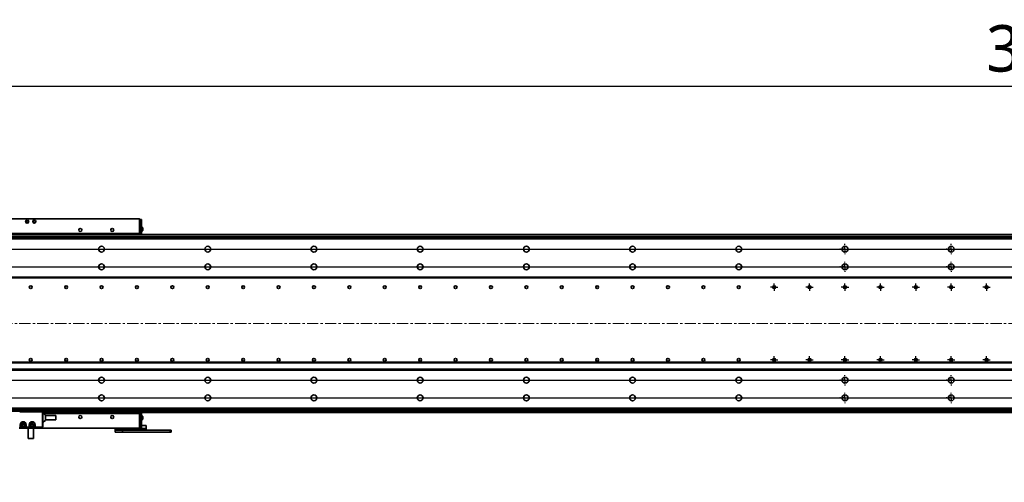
# Model space of a CAD drawing. Header units: millimetres. Extents: x 75 to 6266, y 75 to 4380.
# Tile 3 of 24: x 1065 to 2178, y 1041 to 1563. Entities that reach past the tile are written whole.
import ezdxf

# ---------------------------------------------------------------- set-up
doc = ezdxf.new("R2010")
doc.units = ezdxf.units.MM
doc.header["$LTSCALE"] = 15
doc.linetypes.add('CENTERX2', pattern=[20.32, 12.7, -2.54, 2.54, -2.54])
doc.layers.add('黑色实线', color=7, linetype='Continuous')
doc.styles.add('SLDTEXTSTYLE9', font='MSYH.TTC')
doc.dimstyles.new('SLDDIMSTYLE0', dxfattribs={"dimtxt": 52.5, "dimasz": 61.2, "dimexe": 0, "dimexo": 0.0625, "dimgap": 13.125, "dimtad": 2, "dimrnd": 1e-09, "dimzin": 4, "dimdsep": 46, "dimtxsty": 'SLDTEXTSTYLE9', "dimsah": 1, "dimcen": 0.09, "dimadec": 0, "dimazin": 1, "dimtfac": 1, "dimtmove": 0, "dimatfit": 0, "dimfxl": 0, "dimfrac": 2, "dimtolj": 1, "dimtzin": 12, "dimarcsym": 0})
doc.dimstyles.new('SLDDIMSTYLE3', dxfattribs={"dimtxt": 52.5, "dimasz": 61.2, "dimexe": 0, "dimexo": 0.0625, "dimgap": 13.125, "dimtad": 2, "dimrnd": 1e-09, "dimzin": 4, "dimdsep": 46, "dimtxsty": 'SLDTEXTSTYLE9', "dimsah": 1, "dimcen": 0.09, "dimadec": 0, "dimazin": 1, "dimtfac": 1, "dimtofl": 0, "dimtmove": 0, "dimatfit": 3, "dimfxl": 0, "dimfrac": 2, "dimtolj": 1, "dimtzin": 12, "dimarcsym": 0})

# ---------------------------------------------------------------- blocks, each defined once
blk = doc.blocks.new('_D_20')
at = {"layer": '黑色实线', "color": 7}
for p, q in [((4598, 1284.2), (4598, 1379.5)), ((678, 1284.2), (4628, 1284.2)), ((4598, 1284.2), (4598, 1156.2)), ((678, 1156.2), (4628, 1156.2)), ((4598, 1156.2), (4598, 1061))]:
    blk.add_line(p, q, dxfattribs=at)
for points in [[(4598, 1284.2), (4605.6, 1345.4), (4590.3, 1345.4)], [(4598, 1156.2), (4590.3, 1095), (4605.6, 1095)]]:
    blk.add_solid(points, dxfattribs=at)
at = {"layer": '黑色实线', "color": 7, "insert": (4529.1, 1136.6), "char_height": 52.5, "attachment_point": 1, "rotation": 90, "style": 'SLDTEXTSTYLE9'}
blk.add_mtext('128.0', dxfattribs=at)
blk = doc.blocks.new('_D_21')
at = {"layer": '黑色实线', "color": 7}
for p, q in [((4741.6, 1304.2), (4741.6, 1399.5)), ((678, 1304.2), (4771.6, 1304.2)), ((4741.6, 1304.2), (4741.6, 1136.2)), ((678, 1136.2), (4771.6, 1136.2)), ((4741.6, 1136.2), (4741.6, 1041))]:
    blk.add_line(p, q, dxfattribs=at)
for points in [[(4741.6, 1304.2), (4749.2, 1365.4), (4733.9, 1365.4)], [(4741.6, 1136.2), (4733.9, 1075), (4749.2, 1075)]]:
    blk.add_solid(points, dxfattribs=at)
at = {"layer": '黑色实线', "color": 7, "insert": (4672.7, 1136.6), "char_height": 52.5, "attachment_point": 1, "rotation": 90, "style": 'SLDTEXTSTYLE9'}
blk.add_mtext('168.0', dxfattribs=at)
blk = doc.blocks.new('_D_22')
at = {"layer": '黑色实线', "color": 7}
for p, q in [((678, 1136.2), (678, 1518.2)), ((4398, 1136.2), (4398, 1518.2)), ((678, 1488.2), (4398, 1488.2))]:
    blk.add_line(p, q, dxfattribs=at)
for points in [[(678, 1488.2), (739.2, 1480.6), (739.2, 1495.8)], [(4398, 1488.2), (4336.8, 1495.8), (4336.8, 1480.6)]]:
    blk.add_solid(points, dxfattribs=at)
at = {"layer": '黑色实线', "color": 7, "char_height": 52.5, "attachment_point": 1, "style": 'SLDTEXTSTYLE9'}
for s, insert in [('3720.0', (2157.4, 1557.1)), ('=31x120.0(PITCH)', (2362.6, 1557.1))]:
    blk.add_mtext(s, dxfattribs=dict(at, insert=insert))
blk = doc.blocks.new('SW_CENTERMARKSYMBOL_110')
at = {"layer": '黑色实线', "color": 0}
for p, q in [((-5, 0), (-5.8, 0)), ((0, 0), (-2.5, 0)), ((0, 5), (0, 5.8)), ((0, 0), (0, 2.5)), ((0, 0), (0, -2.5)), ((0, 0), (2.5, 0)), ((5, 0), (5.8, 0)), ((0, -5), (0, -5.8))]:
    blk.add_line(p, q, dxfattribs=at)
blk = doc.blocks.new('SW_CENTERMARKSYMBOL_111')
at = {"layer": '黑色实线', "color": 0}
for p, q in [((-5, 0), (-5.8, 0)), ((0, 0), (-2.5, 0)), ((0, 5), (0, 5.8)), ((0, 0), (0, 2.5)), ((0, 0), (0, -2.5)), ((0, 0), (2.5, 0)), ((5, 0), (5.8, 0)), ((0, -5), (0, -5.8))]:
    blk.add_line(p, q, dxfattribs=at)
blk = doc.blocks.new('SW_CENTERMARKSYMBOL_112')
at = {"layer": '黑色实线', "color": 0}
for p, q in [((-5, 0), (-5.8, 0)), ((0, 0), (-2.5, 0)), ((0, 5), (0, 5.8)), ((0, 0), (0, 2.5)), ((0, 0), (0, -2.5)), ((0, 0), (2.5, 0)), ((5, 0), (5.8, 0)), ((0, -5), (0, -5.8))]:
    blk.add_line(p, q, dxfattribs=at)
blk = doc.blocks.new('SW_CENTERMARKSYMBOL_113')
at = {"layer": '黑色实线', "color": 0}
for p, q in [((-5, 0), (-5.8, 0)), ((0, 0), (-2.5, 0)), ((0, 5), (0, 5.8)), ((0, 0), (0, 2.5)), ((0, 0), (0, -2.5)), ((0, 0), (2.5, 0)), ((5, 0), (5.8, 0)), ((0, -5), (0, -5.8))]:
    blk.add_line(p, q, dxfattribs=at)
blk = doc.blocks.new('SW_CENTERMARKSYMBOL_114')
at = {"layer": '黑色实线', "color": 0}
for p, q in [((-5, 0), (-5.8, 0)), ((0, 0), (-2.5, 0)), ((0, 5), (0, 5.8)), ((0, 0), (0, 2.5)), ((0, 0), (0, -2.5)), ((0, 0), (2.5, 0)), ((5, 0), (5.8, 0)), ((0, -5), (0, -5.8))]:
    blk.add_line(p, q, dxfattribs=at)
blk = doc.blocks.new('SW_CENTERMARKSYMBOL_115')
at = {"layer": '黑色实线', "color": 0}
for p, q in [((-5, 0), (-5.8, 0)), ((0, 0), (-2.5, 0)), ((0, 5), (0, 5.8)), ((0, 0), (0, 2.5)), ((0, 0), (0, -2.5)), ((0, 0), (2.5, 0)), ((5, 0), (5.8, 0)), ((0, -5), (0, -5.8))]:
    blk.add_line(p, q, dxfattribs=at)
blk = doc.blocks.new('SW_CENTERMARKSYMBOL_116')
at = {"layer": '黑色实线', "color": 0}
for p, q in [((-5, 0), (-5.8, 0)), ((0, 0), (-2.5, 0)), ((0, 5), (0, 5.8)), ((0, 0), (0, 2.5)), ((0, 0), (0, -2.5)), ((0, 0), (2.5, 0)), ((5, 0), (5.8, 0)), ((0, -5), (0, -5.8))]:
    blk.add_line(p, q, dxfattribs=at)
blk = doc.blocks.new('SW_CENTERMARKSYMBOL_117')
at = {"layer": '黑色实线', "color": 0}
for p, q in [((-5, 0), (-5.8, 0)), ((0, 0), (-2.5, 0)), ((0, 5), (0, 5.8)), ((0, 0), (0, 2.5)), ((0, 0), (0, -2.5)), ((0, 0), (2.5, 0)), ((5, 0), (5.8, 0)), ((0, -5), (0, -5.8))]:
    blk.add_line(p, q, dxfattribs=at)
blk = doc.blocks.new('SW_CENTERMARKSYMBOL_198')
at = {"layer": '黑色实线', "color": 0}
for p, q in [((-2.5, 0), (-4.15, 0)), ((0, 0), (-2.5, 0)), ((0, 2.5), (0, 4.15)), ((0, 0), (0, 2.5)), ((0, 0), (0, -2.5)), ((0, 0), (2.5, 0)), ((2.5, 0), (4.15, 0)), ((0, -2.5), (0, -4.15))]:
    blk.add_line(p, q, dxfattribs=at)
blk = doc.blocks.new('SW_CENTERMARKSYMBOL_199')
at = {"layer": '黑色实线', "color": 0}
for p, q in [((-2.5, 0), (-4.15, 0)), ((0, 0), (-2.5, 0)), ((0, 2.5), (0, 4.15)), ((0, 0), (0, 2.5)), ((0, 0), (0, -2.5)), ((0, 0), (2.5, 0)), ((2.5, 0), (4.15, 0)), ((0, -2.5), (0, -4.15))]:
    blk.add_line(p, q, dxfattribs=at)
blk = doc.blocks.new('SW_CENTERMARKSYMBOL_200')
at = {"layer": '黑色实线', "color": 0}
for p, q in [((-2.5, 0), (-4.15, 0)), ((0, 0), (-2.5, 0)), ((0, 2.5), (0, 4.15)), ((0, 0), (0, 2.5)), ((0, 0), (0, -2.5)), ((0, 0), (2.5, 0)), ((2.5, 0), (4.15, 0)), ((0, -2.5), (0, -4.15))]:
    blk.add_line(p, q, dxfattribs=at)
blk = doc.blocks.new('SW_CENTERMARKSYMBOL_201')
at = {"layer": '黑色实线', "color": 0}
for p, q in [((-2.5, 0), (-4.15, 0)), ((0, 0), (-2.5, 0)), ((0, 2.5), (0, 4.15)), ((0, 0), (0, 2.5)), ((0, 0), (0, -2.5)), ((0, 0), (2.5, 0)), ((2.5, 0), (4.15, 0)), ((0, -2.5), (0, -4.15))]:
    blk.add_line(p, q, dxfattribs=at)
blk = doc.blocks.new('SW_CENTERMARKSYMBOL_202')
at = {"layer": '黑色实线', "color": 0}
for p, q in [((-2.5, 0), (-4.15, 0)), ((0, 0), (-2.5, 0)), ((0, 2.5), (0, 4.15)), ((0, 0), (0, 2.5)), ((0, 0), (0, -2.5)), ((0, 0), (2.5, 0)), ((2.5, 0), (4.15, 0)), ((0, -2.5), (0, -4.15))]:
    blk.add_line(p, q, dxfattribs=at)
blk = doc.blocks.new('SW_CENTERMARKSYMBOL_203')
at = {"layer": '黑色实线', "color": 0}
for p, q in [((-2.5, 0), (-4.15, 0)), ((0, 0), (-2.5, 0)), ((0, 2.5), (0, 4.15)), ((0, 0), (0, 2.5)), ((0, 0), (0, -2.5)), ((0, 0), (2.5, 0)), ((2.5, 0), (4.15, 0)), ((0, -2.5), (0, -4.15))]:
    blk.add_line(p, q, dxfattribs=at)
blk = doc.blocks.new('SW_CENTERMARKSYMBOL_204')
at = {"layer": '黑色实线', "color": 0}
for p, q in [((-2.5, 0), (-4.15, 0)), ((0, 0), (-2.5, 0)), ((0, 2.5), (0, 4.15)), ((0, 0), (0, 2.5)), ((0, 0), (0, -2.5)), ((0, 0), (2.5, 0)), ((2.5, 0), (4.15, 0)), ((0, -2.5), (0, -4.15))]:
    blk.add_line(p, q, dxfattribs=at)
blk = doc.blocks.new('SW_CENTERMARKSYMBOL_205')
at = {"layer": '黑色实线', "color": 0}
for p, q in [((-2.5, 0), (-4.15, 0)), ((0, 0), (-2.5, 0)), ((0, 2.5), (0, 4.15)), ((0, 0), (0, 2.5)), ((0, 0), (0, -2.5)), ((0, 0), (2.5, 0)), ((2.5, 0), (4.15, 0)), ((0, -2.5), (0, -4.15))]:
    blk.add_line(p, q, dxfattribs=at)
blk = doc.blocks.new('SW_CENTERMARKSYMBOL_206')
at = {"layer": '黑色实线', "color": 0}
for p, q in [((-2.5, 0), (-4.15, 0)), ((0, 0), (-2.5, 0)), ((0, 2.5), (0, 4.15)), ((0, 0), (0, 2.5)), ((0, 0), (0, -2.5)), ((0, 0), (2.5, 0)), ((2.5, 0), (4.15, 0)), ((0, -2.5), (0, -4.15))]:
    blk.add_line(p, q, dxfattribs=at)
blk = doc.blocks.new('SW_CENTERMARKSYMBOL_207')
at = {"layer": '黑色实线', "color": 0}
for p, q in [((-2.5, 0), (-4.15, 0)), ((0, 0), (-2.5, 0)), ((0, 2.5), (0, 4.15)), ((0, 0), (0, 2.5)), ((0, 0), (0, -2.5)), ((0, 0), (2.5, 0)), ((2.5, 0), (4.15, 0)), ((0, -2.5), (0, -4.15))]:
    blk.add_line(p, q, dxfattribs=at)
blk = doc.blocks.new('SW_CENTERMARKSYMBOL_208')
at = {"layer": '黑色实线', "color": 0}
for p, q in [((-2.5, 0), (-4.15, 0)), ((0, 0), (-2.5, 0)), ((0, 2.5), (0, 4.15)), ((0, 0), (0, 2.5)), ((0, 0), (0, -2.5)), ((0, 0), (2.5, 0)), ((2.5, 0), (4.15, 0)), ((0, -2.5), (0, -4.15))]:
    blk.add_line(p, q, dxfattribs=at)
blk = doc.blocks.new('SW_CENTERMARKSYMBOL_209')
at = {"layer": '黑色实线', "color": 0}
for p, q in [((-2.5, 0), (-4.15, 0)), ((0, 0), (-2.5, 0)), ((0, 2.5), (0, 4.15)), ((0, 0), (0, 2.5)), ((0, 0), (0, -2.5)), ((0, 0), (2.5, 0)), ((2.5, 0), (4.15, 0)), ((0, -2.5), (0, -4.15))]:
    blk.add_line(p, q, dxfattribs=at)
blk = doc.blocks.new('SW_CENTERMARKSYMBOL_210')
at = {"layer": '黑色实线', "color": 0}
for p, q in [((-2.5, 0), (-4.15, 0)), ((0, 0), (-2.5, 0)), ((0, 2.5), (0, 4.15)), ((0, 0), (0, 2.5)), ((0, 0), (0, -2.5)), ((0, 0), (2.5, 0)), ((2.5, 0), (4.15, 0)), ((0, -2.5), (0, -4.15))]:
    blk.add_line(p, q, dxfattribs=at)
blk = doc.blocks.new('SW_CENTERMARKSYMBOL_211')
at = {"layer": '黑色实线', "color": 0}
for p, q in [((-2.5, 0), (-4.15, 0)), ((0, 0), (-2.5, 0)), ((0, 2.5), (0, 4.15)), ((0, 0), (0, 2.5)), ((0, 0), (0, -2.5)), ((0, 0), (2.5, 0)), ((2.5, 0), (4.15, 0)), ((0, -2.5), (0, -4.15))]:
    blk.add_line(p, q, dxfattribs=at)

msp = doc.modelspace()

# ---------------------------------------------------------------- linework, layer by layer
at = {"color": 7, "linetype": 'Continuous', "lineweight": 35}
for p, q in [((1199.9549096, 1338.2164912), (955.9549515, 1338.2164912)), ((1199.9549096, 1338.2164912), (1200.9549563, 1338.2164912)), ((1200.9549563, 1338.2164912), (1200.9549563, 1337.7164902)), ((1200.9549563, 1337.7164902), (1201.955003, 1337.7164902)), ((1200.9549563, 1337.2164892), (1200.9549563, 1337.7164902)), ((1200.9549563, 1322.7164896), (1200.9549563, 1337.2164892)), ((1201.955003, 1336.7164882), (1200.9549563, 1336.7164882)), ((1201.955003, 1337.7164902), (1201.955003, 1336.7164882)), ((1201.955003, 1337.7164902), (1202.9549306, 1337.7164902)), ((1201.955003, 1336.7164882), (1201.955003, 1320.716493)), ((1202.9549306, 1336.7164882), (1201.955003, 1336.7164882)), ((1202.9549306, 1337.7164902), (1202.9549306, 1336.7164882)), ((1202.9549306, 1336.7164882), (1202.9549306, 1320.716493)), ((1204.6050256, 1328.3664884), (1204.6050256, 1326.4553921)), ((1204.6050256, 1326.4553921), (1204.6050256, 1325.0664921)), ((647.954983, 1317.7164944), (4427.9549544, 1317.7164944)), ((647.954983, 1315.7164903), (4427.9549544, 1315.7164903)), ((4245.4549496, 1320.716493), (830.4549878, 1320.716493)), ((955.9549515, 1321.7164876), (1199.9549096, 1321.7164876)), ((1200.9549563, 1322.7164896), (1200.9549563, 1320.716493)), ((4427.9549544, 1272.7164889), (647.954983, 1272.7164889)), ((4427.9549544, 1271.7164906), (647.954983, 1271.7164906)), ((4427.9549544, 1176.716488), (647.954983, 1176.716488)), ((4427.9549544, 1175.7164897), (647.954983, 1175.7164897)), ((4427.9549544, 1168.7164867), (647.954983, 1168.7164867)), ((647.954983, 1167.7164884), (4427.9549544, 1167.7164884)), ((647.954983, 1124.7155519), (4427.9549544, 1124.7155519)), ((4427.9549544, 1122.7164866), (647.954983, 1122.7164866)), ((4317.9549401, 1122.7160247), (757.9549973, 1122.7160247)), ((4317.9549401, 1121.2160217), (757.9549973, 1121.2160217)), ((1065.4550021, 1120.616019), (1065.4550021, 1120.916024)), ((1065.4550021, 1120.916024), (1090.4549783, 1120.916024)), ((1090.4549783, 1120.616019), (1065.4550021, 1120.616019)), ((1090.4549783, 1120.616019), (1090.4549783, 1120.916024)), ((1091.1549752, 1103.9160194), (1091.1549752, 1119.916022)), ((1091.1549752, 1119.916022), (1091.455025, 1119.916022)), ((1091.455025, 1119.916022), (1091.455025, 1103.9160194)), ((4264.455003, 1119.716488), (1091.455025, 1119.716488)), ((1094.4549268, 1117.1839686), (1091.455025, 1118.91602)), ((1091.9549887, 1118.716486), (1091.8170636, 1118.7069418)), ((1199.9549096, 1118.716486), (1091.9549887, 1118.716486)), ((1094.4549268, 1117.1839686), (1094.4549268, 1110.6480734)), ((1106.4550107, 1116.4160224), (1094.4549268, 1116.4160224)), ((1106.4550107, 1116.4160224), (1106.4550107, 1111.4160197)), ((1200.9549563, 1117.7164914), (1200.9549563, 1119.716488)), ((1200.9549563, 1103.2164918), (1200.9549563, 1117.7164914)), ((1201.955003, 1103.7164854), (1201.955003, 1119.716488)), ((1202.9549306, 1103.7164854), (1202.9549306, 1119.716488)), ((1204.6050256, 1115.3664889), (1204.6050256, 1112.0664852)), ((1064.9549191, 1102.2164898), (1090.954942, 1102.2164898)), ((1065.4550021, 1103.2160224), (1065.9549659, 1103.2160224)), ((1065.4550021, 1102.9160248), (1065.4550021, 1103.2160224)), ((1065.9549659, 1102.9160248), (1065.4550021, 1102.9160248)), ((1065.9549659, 1102.9160248), (1065.9549659, 1103.2160224)), ((1072.9549353, 1102.9160248), (1065.9549659, 1102.9160248)), ((1066.154999, 1103.4160184), (1066.154999, 1106.0160177)), ((1066.4549296, 1106.0160177), (1066.154999, 1106.0160177)), ((1066.4549296, 1103.4160184), (1066.154999, 1103.4160184)), ((1066.4549296, 1106.0160177), (1066.4549296, 1103.4160184)), ((1067.8549235, 1106.0160177), (1067.8549235, 1105.216019)), ((1071.0549777, 1106.0160177), (1071.0549777, 1105.216019)), ((1072.4549716, 1103.4160184), (1072.4549716, 1106.0160177)), ((1072.4549716, 1106.0160177), (1072.7550214, 1106.0160177)), ((1072.4549716, 1103.4160184), (1072.7550214, 1103.4160184)), ((1072.7550214, 1106.0160177), (1072.7550214, 1103.4160184)), ((1072.9549353, 1103.2160224), (1075.9549563, 1103.2160224)), ((1072.9549353, 1102.9160248), (1072.9549353, 1103.2160224)), ((1075.9549563, 1102.9160248), (1072.9549353, 1102.9160248)), ((1074.9549096, 1102.2164898), (1074.9549096, 1090.2164878)), ((1075.9549563, 1102.9160248), (1075.9549563, 1103.2160224)), ((1082.9549258, 1102.9160248), (1075.9549563, 1102.9160248)), ((1076.1549895, 1103.4160184), (1076.1549895, 1106.0160177)), ((1076.1549895, 1106.0160177), (1076.4549201, 1106.0160177)), ((1076.1549895, 1103.4160184), (1076.4549201, 1103.4160184)), ((1076.4549201, 1106.0160177), (1076.4549201, 1103.4160184)), ((1077.854914, 1106.0160177), (1077.854914, 1105.216019)), ((1080.9549515, 1090.2164878), (1080.9549515, 1102.2164898)), ((1081.0549681, 1106.0160177), (1081.0549681, 1105.216019)), ((1082.454962, 1103.4160184), (1082.454962, 1106.0160177)), ((1082.7550118, 1106.0160177), (1082.454962, 1106.0160177)), ((1082.7550118, 1103.4160184), (1082.454962, 1103.4160184)), ((1082.7550118, 1106.0160177), (1082.7550118, 1103.4160184)), ((1082.9549258, 1103.2160224), (1090.4549783, 1103.2160224)), ((1082.9549258, 1103.2160224), (1082.9549258, 1102.9160248)), ((1090.4549783, 1102.9160248), (1082.9549258, 1102.9160248)), ((1090.4549783, 1103.2160224), (1090.4549783, 1102.9160248)), ((1090.954942, 1102.2164898), (1090.954942, 1103.0499937)), ((1090.954942, 1102.2164898), (1091.9549887, 1102.2164898)), ((1091.1549752, 1103.9160194), (1091.455025, 1103.9160194)), ((1094.4549268, 1110.6480734), (1091.455025, 1108.9160221)), ((1091.9549887, 1102.2164898), (1199.9549096, 1102.2164898)), ((1094.4549268, 1111.4160197), (1106.4550107, 1111.4160197)), ((1173.4549229, 1101.5498193), (1173.4549229, 1102.2164898)), ((1208.4550088, 1101.5498193), (1173.4549229, 1101.5498193)), ((1173.4549229, 1099.7164922), (1173.4549229, 1101.5498193)), ((1199.9549096, 1102.2164898), (1200.9549563, 1102.2164898)), ((1200.9549563, 1103.7164854), (1201.955003, 1103.7164854)), ((1200.9549563, 1102.7164908), (1200.9549563, 1103.2164918)), ((1201.955003, 1102.7164908), (1200.9549563, 1102.7164908)), ((1200.9549563, 1102.7164908), (1200.9549563, 1102.2164898)), ((1201.955003, 1103.7164854), (1201.955003, 1102.7164908)), ((1201.955003, 1103.7164854), (1202.9549306, 1103.7164854)), ((1202.9549306, 1102.7164908), (1201.955003, 1102.7164908)), ((1202.9549306, 1105.2164884), (1208.4550088, 1105.2164884)), ((1202.9549306, 1103.7164854), (1202.9549306, 1102.7164908)), ((1208.4550088, 1105.2164884), (1208.4550088, 1101.5498193)), ((1208.4550088, 1101.5498193), (1208.4550088, 1099.7164922)), ((1173.4549229, 1097.7164881), (1173.4549229, 1099.7164922)), ((1173.4549229, 1099.7164922), (1181.4549392, 1099.7164922)), ((1181.4549392, 1097.7164881), (1173.4549229, 1097.7164881)), ((1181.4549392, 1099.7164922), (1181.4549392, 1097.7164881)), ((1235.4549592, 1099.7164922), (1181.4549392, 1099.7164922)), ((1235.4549592, 1097.7164881), (1181.4549392, 1097.7164881)), ((1235.4549592, 1097.7164881), (1235.4549592, 1099.7164922)), ((1235.4549592, 1099.7164922), (1236.4550059, 1099.7164922)), ((1236.4550059, 1097.7164881), (1235.4549592, 1097.7164881)), ((1236.4550059, 1099.7164922), (1236.4550059, 1097.7164881)), ((1080.9549515, 1090.2164878), (1074.9549096, 1090.2164878))]:
    msp.add_line(p, q, dxfattribs=at)
at = {"color": 8, "linetype": 'Continuous', "lineweight": 35}
for p, q in [((4245.4549496, 1320.4164879), (830.4549878, 1320.4164879)), ((4235.4549592, 1318.016492), (840.4549783, 1318.016492)), ((4264.4600098, 1120.0164856), (1091.449899, 1120.0164856)), ((4264.455003, 1119.716488), (1091.455025, 1119.716488))]:
    msp.add_line(p, q, dxfattribs=at)
at = {"color": 7, "linetype": 'Continuous', "lineweight": 35}
for centre, radius in [((1073.9549687, 1335.2164888), 1.75), ((1073.9549687, 1335.2164888), 1.25), ((1081.9549687, 1335.2164888), 1.75), ((1081.9549687, 1335.2164888), 1.25), ((1133.9549687, 1325.8164888), 1.7), ((1169.9549687, 1325.8164888), 1.7), ((1157.9549687, 1304.2160211), 3.3), ((1277.9549687, 1304.2160211), 3.3), ((1397.9549687, 1304.2160211), 3.3), ((1517.9549687, 1304.2160211), 3.3), ((1637.9549687, 1304.2160211), 3.3), ((1757.9549687, 1304.2160211), 3.3), ((1877.9549687, 1304.2160211), 3.3), ((1997.9549687, 1304.2160211), 3.3), ((2117.9549687, 1304.2160211), 3.3), ((1157.9549687, 1284.2160211), 3.3), ((1277.9549687, 1284.2160211), 3.3), ((1397.9549687, 1284.2160211), 3.3), ((1517.9549687, 1284.2160211), 3.3), ((1637.9549687, 1284.2160211), 3.3), ((1757.9549687, 1284.2160211), 3.3), ((1877.9549687, 1284.2160211), 3.3), ((1997.9549687, 1284.2160211), 3.3), ((2117.9549687, 1284.2160211), 3.3), ((1077.9549687, 1261.2160211), 1.65), ((1117.9549687, 1261.2160211), 1.65), ((1157.9549687, 1261.2160211), 1.65), ((1197.9549687, 1261.2160211), 1.65), ((1237.9549687, 1261.2160211), 1.65), ((1277.9549687, 1261.2160211), 1.65), ((1317.9549687, 1261.2160211), 1.65), ((1357.9549687, 1261.2160211), 1.65), ((1397.9549687, 1261.2160211), 1.65), ((1437.9549687, 1261.2160211), 1.65), ((1477.9549687, 1261.2160211), 1.65), ((1517.9549687, 1261.2160211), 1.65), ((1557.9549687, 1261.2160211), 1.65), ((1597.9549687, 1261.2160211), 1.65), ((1637.9549687, 1261.2160211), 1.65), ((1677.9549687, 1261.2160211), 1.65), ((1717.9549687, 1261.2160211), 1.65), ((1757.9549687, 1261.2160211), 1.65), ((1797.9549687, 1261.2160211), 1.65), ((1837.9549687, 1261.2160211), 1.65), ((1877.9549687, 1261.2160211), 1.65), ((1917.9549687, 1261.2160211), 1.65), ((1957.9549687, 1261.2160211), 1.65), ((1997.9549687, 1261.2160211), 1.65), ((2037.9549687, 1261.2160211), 1.65), ((2077.9549687, 1261.2160211), 1.65), ((2117.9549687, 1261.2160211), 1.65), ((2157.9549687, 1261.2160211), 1.65), ((1077.9549687, 1179.2160211), 1.65), ((1117.9549687, 1179.2160211), 1.65), ((1157.9549687, 1179.2160211), 1.65), ((1197.9549687, 1179.2160211), 1.65), ((1237.9549687, 1179.2160211), 1.65), ((1277.9549687, 1179.2160211), 1.65), ((1317.9549687, 1179.2160211), 1.65), ((1357.9549687, 1179.2160211), 1.65), ((1397.9549687, 1179.2160211), 1.65), ((1437.9549687, 1179.2160211), 1.65), ((1477.9549687, 1179.2160211), 1.65), ((1517.9549687, 1179.2160211), 1.65), ((1557.9549687, 1179.2160211), 1.65), ((1597.9549687, 1179.2160211), 1.65), ((1637.9549687, 1179.2160211), 1.65), ((1677.9549687, 1179.2160211), 1.65), ((1717.9549687, 1179.2160211), 1.65), ((1757.9549687, 1179.2160211), 1.65), ((1797.9549687, 1179.2160211), 1.65), ((1837.9549687, 1179.2160211), 1.65), ((1877.9549687, 1179.2160211), 1.65), ((1917.9549687, 1179.2160211), 1.65), ((1957.9549687, 1179.2160211), 1.65), ((1997.9549687, 1179.2160211), 1.65), ((2037.9549687, 1179.2160211), 1.65), ((2077.9549687, 1179.2160211), 1.65), ((2117.9549687, 1179.2160211), 1.65), ((2157.9549687, 1179.2160211), 1.65), ((1157.9549687, 1156.2160211), 3.3), ((1277.9549687, 1156.2160211), 3.3), ((1397.9549687, 1156.2160211), 3.3), ((1517.9549687, 1156.2160211), 3.3), ((1637.9549687, 1156.2160211), 3.3), ((1757.9549687, 1156.2160211), 3.3), ((1877.9549687, 1156.2160211), 3.3), ((1997.9549687, 1156.2160211), 3.3), ((2117.9549687, 1156.2160211), 3.3), ((1157.9549687, 1136.2160211), 3.3), ((1277.9549687, 1136.2160211), 3.3), ((1397.9549687, 1136.2160211), 3.3), ((1517.9549687, 1136.2160211), 3.3), ((1637.9549687, 1136.2160211), 3.3), ((1757.9549687, 1136.2160211), 3.3), ((1877.9549687, 1136.2160211), 3.3), ((1997.9549687, 1136.2160211), 3.3), ((2117.9549687, 1136.2160211), 3.3), ((1133.9549687, 1114.6164888), 1.7), ((1169.9549687, 1114.6164888), 1.7), ((1069.4549687, 1105.6164888), 1.25), ((1079.4549687, 1105.6164888), 1.25)]:
    msp.add_circle(centre, radius, dxfattribs=at)
for centre, radius, start, end in [((1199.9549687, 1337.2164888), 1, 0, 90), ((1202.1436051, 1326.7164888), 2.9632433, 33.8363231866, 74.1089300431), ((1202.1436051, 1326.7164888), 2.9632433, 285.8910699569, 326.1636768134), ((1199.9549687, 1322.7164888), 1, 270, 0), ((1090.4549687, 1119.9160211), 1, 0, 90), ((1090.4549687, 1119.9160211), 0.7, 0, 90), ((1199.9549687, 1117.7164888), 1, 0, 90), ((1202.1436051, 1113.7164888), 2.9632433, 33.8363231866, 74.1089300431), ((1065.9549687, 1103.4160211), 0.2, 270, 0), ((1065.9549687, 1103.4160211), 0.5, 270, 0), ((1069.4549687, 1106.0160211), 3.3, 0, 180), ((1069.4549687, 1106.0160211), 3, 0, 180), ((1069.4549687, 1106.0160211), 1.6, 0, 180), ((1069.4549687, 1105.2160211), 1.6, 180, 0), ((1072.9549687, 1103.4160211), 0.5, 180, 270), ((1072.9549687, 1103.4160211), 0.2, 180, 270), ((1075.9549687, 1103.4160211), 0.2, 270, 0), ((1075.9549687, 1103.4160211), 0.5, 270, 0), ((1079.4549687, 1106.0160211), 3.3, 0, 180), ((1079.4549687, 1106.0160211), 3, 0, 180), ((1079.4549687, 1106.0160211), 1.6, 0, 180), ((1079.4549687, 1105.2160211), 1.6, 180, 0), ((1082.9549687, 1103.4160211), 0.5, 179.9999999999, 270), ((1082.9549687, 1103.4160211), 0.2, 180, 270), ((1090.4549687, 1103.9160211), 0.7, 270, 0), ((1090.4549687, 1103.9160211), 1, 270, 0), ((1091.9549687, 1103.2164888), 1, 189.1500626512, 270), ((1199.9549687, 1103.2164888), 1, 270, 0), ((1202.1436051, 1113.7164888), 2.9632433, 285.8910699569, 326.1636768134)]:
    msp.add_arc(centre, radius, start, end, dxfattribs=at)
at = {"layer": '黑色实线', "color": 7, "linetype": 'CENTERX2', "lineweight": 18, "ltscale": 0.066667}
msp.add_line((617.9549687, 1220.2160211), (4457.9549687, 1220.2160211), dxfattribs=at)

# ---------------------------------------------------------------- block references
at = {"layer": '黑色实线', "color": 7}
for name, p in [('SW_CENTERMARKSYMBOL_113', (1997.9549687, 1304.2160211)), ('SW_CENTERMARKSYMBOL_117', (2117.9549687, 1304.2160211)), ('SW_CENTERMARKSYMBOL_111', (1997.9549687, 1284.2160211)), ('SW_CENTERMARKSYMBOL_115', (2117.9549687, 1284.2160211)), ('SW_CENTERMARKSYMBOL_199', (1917.9549687, 1261.2160211)), ('SW_CENTERMARKSYMBOL_201', (1957.9549687, 1261.2160211)), ('SW_CENTERMARKSYMBOL_203', (1997.9549687, 1261.2160211)), ('SW_CENTERMARKSYMBOL_205', (2037.9549687, 1261.2160211)), ('SW_CENTERMARKSYMBOL_207', (2077.9549687, 1261.2160211)), ('SW_CENTERMARKSYMBOL_209', (2117.9549687, 1261.2160211)), ('SW_CENTERMARKSYMBOL_211', (2157.9549687, 1261.2160211)), ('SW_CENTERMARKSYMBOL_198', (1917.9549687, 1179.2160211)), ('SW_CENTERMARKSYMBOL_200', (1957.9549687, 1179.2160211)), ('SW_CENTERMARKSYMBOL_202', (1997.9549687, 1179.2160211)), ('SW_CENTERMARKSYMBOL_204', (2037.9549687, 1179.2160211)), ('SW_CENTERMARKSYMBOL_206', (2077.9549687, 1179.2160211)), ('SW_CENTERMARKSYMBOL_208', (2117.9549687, 1179.2160211)), ('SW_CENTERMARKSYMBOL_210', (2157.9549687, 1179.2160211)), ('SW_CENTERMARKSYMBOL_110', (1997.9549687, 1156.2160211)), ('SW_CENTERMARKSYMBOL_114', (2117.9549687, 1156.2160211)), ('SW_CENTERMARKSYMBOL_112', (1997.9549687, 1136.2160211)), ('SW_CENTERMARKSYMBOL_116', (2117.9549687, 1136.2160211))]:
    msp.add_blockref(name, p, dxfattribs=at)

# ---------------------------------------------------------------- dimensions: what is measured, and where the dimension line sits
dim = msp.add_linear_dim(base=(4397.9549687, 1488.2164888), p1=(677.9549687, 1136.2160211), p2=(4397.9549687, 1136.2160211), text='<>=31x120.0(PITCH)', dimstyle='SLDDIMSTYLE3', dxfattribs=at)
dim.commit()
dim.dimension.update_dxf_attribs({"geometry": '_D_22', "text_midpoint": (2537.9549687, 1488.2164888), "dimtype": 160})
for base, p1, p2, picture, middle in [((4741.5682898, 1136.2160211), (677.9549687, 1304.2160211), (677.9549687, 1136.2160211), '_D_21', (4741.5682898, 1220.2160211)), ((4597.9549687, 1156.2160211), (677.9549687, 1284.2160211), (677.9549687, 1156.2160211), '_D_20', (4597.9549687, 1220.2160211))]:
    dim = msp.add_linear_dim(base=base, p1=p1, p2=p2, angle=90, dimstyle='SLDDIMSTYLE0', dxfattribs=at)
    dim.commit()
    dim.dimension.update_dxf_attribs({"geometry": picture, "text_midpoint": middle, "dimtype": 160})

doc.saveas('drawing.dxf')
